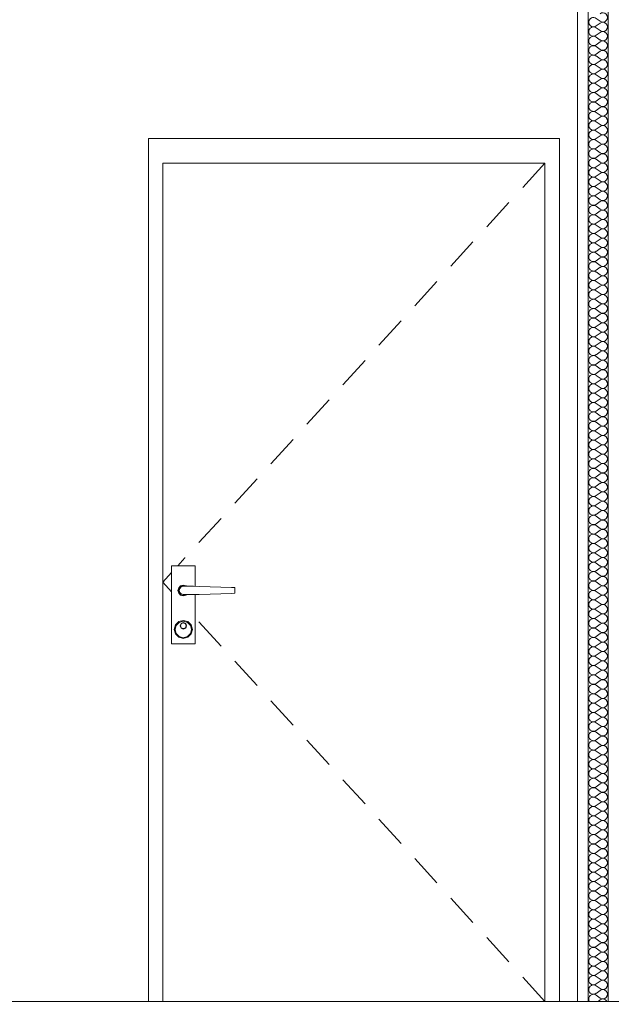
# Model space of a CAD drawing. Header units: millimetres. Extents: x -4481 to 79246, y -53000 to 18468.
# Tile 51 of 79: x 40640 to 42087, y 3553 to 5949. Entities that reach past the tile are written whole.
import ezdxf

# ---------------------------------------------------------------- set-up
doc = ezdxf.new("R2010")
doc.units = ezdxf.units.MM
doc.header["$MEASUREMENT"] = 0
for name, color, linetype in [('Nouveau_2D - Cotations pour 100ème', 7, 'Continuous'), ('Nouveau__Murs int non porteurs - Cloisons', 7, 'Continuous'), ('Nouveau__Sols - Dalles', 7, 'Continuous'), ('Nouveau_Portes Archicad', 7, 'Continuous')]:
    doc.layers.add(name, color=color, linetype=linetype)
doc.styles.add('STYLE_GENERE_2', font='arial.ttf')
doc.dimstyles.new('STYLE_GENERE__10', dxfattribs={"dimtxt": 175, "dimasz": 95, "dimexe": 0.18, "dimexo": 30247.210424, "dimgap": 0, "dimtad": 1, "dimlfac": 0.001, "dimzin": 0, "dimdsep": 46, "dimtxsty": 'STYLE_GENERE_2', "dimblk": 'ARROWHEAD_6', "dimblk1": 'ARROWHEAD_6', "dimblk2": 'ARROWHEAD_6', "dimcen": 0.09, "dimclrd": 1, "dimclre": 1, "dimclrt": 1, "dimazin": 0, "dimtfac": 1, "dimtdec": 4, "dimtmove": 0, "dimatfit": 3, "dimfxl": 0, "dimtolj": 1, "dimtzin": 0, "dimarcsym": 0})
doc.dimstyles.new('STYLE_GENERE__3', dxfattribs={"dimtxt": 150, "dimasz": 95, "dimexe": 0.18, "dimexo": 21916.318027, "dimgap": 0, "dimtad": 1, "dimlfac": 0.001, "dimzin": 0, "dimdsep": 46, "dimtxsty": 'STYLE_GENERE_2', "dimblk": 'ARROWHEAD_6', "dimblk1": 'ARROWHEAD_6', "dimblk2": 'ARROWHEAD_6', "dimcen": 0.09, "dimclrd": 7, "dimclre": 7, "dimclrt": 7, "dimazin": 0, "dimtfac": 1, "dimtdec": 4, "dimtmove": 0, "dimatfit": 3, "dimfxl": 0, "dimtolj": 1, "dimtzin": 0, "dimarcsym": 0})
doc.dimstyles.new('STYLE_GENERE__4', dxfattribs={"dimtxt": 150, "dimasz": 95, "dimexe": 0.18, "dimexo": 21916.318027, "dimgap": 0, "dimtad": 1, "dimlfac": 0.001, "dimzin": 0, "dimdsep": 46, "dimtxsty": 'STYLE_GENERE_2', "dimblk": 'ARROWHEAD_6', "dimblk1": 'ARROWHEAD_6', "dimblk2": 'ARROWHEAD_6', "dimcen": 0.09, "dimclrd": 7, "dimclre": 7, "dimclrt": 7, "dimazin": 0, "dimtfac": 1, "dimtdec": 4, "dimtmove": 2, "dimatfit": 3, "dimfxl": 0, "dimtolj": 1, "dimtzin": 0, "dimarcsym": 0})
doc.dimstyles.new('STYLE_GENERE__7', dxfattribs={"dimtxt": 150, "dimasz": 95, "dimexe": 0.18, "dimexo": 28568.917041, "dimgap": 0, "dimtad": 1, "dimlfac": 0.001, "dimzin": 0, "dimdsep": 46, "dimtxsty": 'STYLE_GENERE_2', "dimblk": 'ARROWHEAD_6', "dimblk1": 'ARROWHEAD_6', "dimblk2": 'ARROWHEAD_6', "dimcen": 0.09, "dimclrd": 7, "dimclre": 7, "dimclrt": 7, "dimazin": 0, "dimtfac": 1, "dimtdec": 4, "dimtmove": 0, "dimatfit": 3, "dimfxl": 0, "dimtolj": 1, "dimtzin": 0, "dimarcsym": 0})
doc.dimstyles.new('STYLE_GENERE__8', dxfattribs={"dimtxt": 150, "dimasz": 95, "dimexe": 0.18, "dimexo": 28568.917041, "dimgap": 0, "dimtad": 1, "dimlfac": 0.001, "dimzin": 0, "dimdsep": 46, "dimtxsty": 'STYLE_GENERE_2', "dimblk": 'ARROWHEAD_6', "dimblk1": 'ARROWHEAD_6', "dimblk2": 'ARROWHEAD_6', "dimcen": 0.09, "dimclrd": 7, "dimclre": 7, "dimclrt": 7, "dimazin": 0, "dimtfac": 1, "dimtdec": 4, "dimtmove": 2, "dimatfit": 3, "dimfxl": 0, "dimtolj": 1, "dimtzin": 0, "dimarcsym": 0})

# ---------------------------------------------------------------- blocks, each defined once
blk = doc.blocks.new('Élément de coupe_50')
at = {"layer": 'Nouveau__Sols - Dalles', "color": 7, "linetype": 'Continuous', "lineweight": 5}
for p, q in [((41997.4, 3560), (40063.4, 3560)), ((42023.4, 3560), (41997.4, 3560)), ((42097.4, 3560), (42071.4, 3560))]:
    blk.add_line(p, q, dxfattribs=at)
blk = doc.blocks.new('Élément de coupe_76')
at = {"layer": 'Nouveau_Portes Archicad', "color": 7, "linetype": 'Continuous', "lineweight": 13}
for p, q in [((40953, 5660), (40953, 5600)), ((41953, 5660), (40953, 5660)), ((41953, 5600), (41953, 5660)), ((40953, 5600), (40953, 3560)), ((40988, 3560), (40988, 5600)), ((40988, 5600), (41918, 5600)), ((41918, 5600), (41864.1, 5540.9)), ((41918, 5600), (41918, 3560)), ((41953, 3560), (41953, 5600)), ((41830.4, 5503.9), (41776.5, 5444.8)), ((41742.8, 5407.9), (41688.9, 5348.8)), ((41655.2, 5311.8), (41601.3, 5252.7)), ((41567.7, 5215.7), (41513.8, 5156.6)), ((41480.1, 5119.7), (41426.2, 5060.6)), ((41392.5, 5023.6), (41338.6, 4964.5)), ((41304.9, 4927.6), (41251, 4868.4)), ((41217.3, 4831.5), (41163.4, 4772.4)), ((41129.7, 4735.4), (41075.8, 4676.3)), ((41041.9, 4639.1), (41024.5, 4620)), ((41042.1, 4639.4), (41041.9, 4639.1)), ((41009.5, 4603.6), (40988, 4580)), ((41009.5, 4620), (41066.5, 4620)), ((41009.5, 4430), (41009.5, 4620)), ((41066.5, 4620), (41066.5, 4569.9)), ((41009.5, 4556.4), (40988, 4580)), ((41025, 4560), (41026.7, 4566.5)), ((41026.7, 4553.5), (41025, 4560)), ((41026, 4560), (41027.6, 4566)), ((41027.6, 4554), (41026, 4560)), ((41026.7, 4566.5), (41031.5, 4571.3)), ((41031.5, 4548.7), (41026.7, 4553.5)), ((41027.6, 4566), (41032, 4570.4)), ((41032, 4549.6), (41027.6, 4554)), ((41028, 4560), (41029.3, 4565)), ((41029.3, 4555), (41028, 4560)), ((41029.3, 4565), (41033, 4568.7)), ((41033, 4551.3), (41029.3, 4555)), ((41031.5, 4571.3), (41038, 4573)), ((41032, 4570.4), (41038, 4572)), ((41033, 4568.7), (41038, 4570)), ((41038, 4573), (41044.5, 4571.3)), ((41038, 4572), (41044, 4570.4)), ((41038, 4570), (41063, 4570)), ((41044, 4570.4), (41044.4, 4570)), ((41044.5, 4571.3), (41045.8, 4570)), ((41063, 4570), (41076.4, 4569.6)), ((41076.4, 4569.6), (41103.1, 4568.8)), ((41103.1, 4568.8), (41129.5, 4568)), ((41129.5, 4568), (41155.4, 4567.3)), ((41155.4, 4552.7), (41129.5, 4552)), ((41155.4, 4567.3), (41163.5, 4567)), ((41163.5, 4553), (41155.4, 4552.7)), ((41163.5, 4567), (41163.5, 4553)), ((41038, 4547), (41031.5, 4548.7)), ((41038, 4548), (41032, 4549.6)), ((41038, 4550), (41033, 4551.3)), ((41063, 4550), (41038, 4550)), ((41044, 4549.6), (41038, 4548)), ((41044.5, 4548.7), (41038, 4547)), ((41044.4, 4550), (41044, 4549.6)), ((41045.8, 4550), (41044.5, 4548.7)), ((41076.4, 4550.4), (41063, 4550)), ((41066.5, 4550.1), (41066.5, 4430)), ((41103.1, 4551.2), (41076.4, 4550.4)), ((41129.5, 4552), (41103.1, 4551.2)), ((41019, 4476), (41027, 4484.1)), ((41020.7, 4475), (41028, 4482.3)), ((41027, 4484.1), (41038, 4487)), ((41028, 4482.3), (41038, 4485)), ((41032.4, 4479.7), (41038, 4482)), ((41033.1, 4478.9), (41038, 4481)), ((41038, 4487), (41049, 4484.1)), ((41038, 4485), (41048, 4482.3)), ((41038, 4482), (41043.7, 4479.7)), ((41038, 4481), (41043, 4478.9)), ((41048, 4482.3), (41055.3, 4475)), ((41049, 4484.1), (41057.1, 4476)), ((41129.7, 4424.6), (41075.8, 4483.7)), ((41016, 4465), (41019, 4476)), ((41019, 4454), (41016, 4465)), ((41018, 4465), (41020.7, 4475)), ((41020.7, 4455), (41018, 4465)), ((41030, 4474), (41032.4, 4479.7)), ((41032.4, 4468.3), (41030, 4474)), ((41031, 4474), (41033.1, 4478.9)), ((41033.1, 4469.1), (41031, 4474)), ((41038, 4466), (41032.4, 4468.3)), ((41038, 4467), (41033.1, 4469.1)), ((41043, 4469.1), (41038, 4467)), ((41043.7, 4468.3), (41038, 4466)), ((41043, 4478.9), (41045, 4474)), ((41045, 4474), (41043, 4469.1)), ((41043.7, 4479.7), (41046, 4474)), ((41046, 4474), (41043.7, 4468.3)), ((41055.3, 4475), (41058, 4465)), ((41058, 4465), (41055.3, 4455)), ((41057.1, 4476), (41060, 4465)), ((41060, 4465), (41057.1, 4454)), ((41027, 4445.9), (41019, 4454)), ((41028, 4447.7), (41020.7, 4455)), ((41038, 4443), (41027, 4445.9)), ((41038, 4445), (41028, 4447.7)), ((41048, 4447.7), (41038, 4445)), ((41049, 4445.9), (41038, 4443)), ((41055.3, 4455), (41048, 4447.7)), ((41057.1, 4454), (41049, 4445.9)), ((41066.5, 4430), (41009.5, 4430)), ((41217.3, 4328.5), (41163.4, 4387.6)), ((41304.9, 4232.4), (41251, 4291.6)), ((41392.5, 4136.4), (41338.6, 4195.5)), ((41480.1, 4040.3), (41426.2, 4099.4)), ((41567.7, 3944.3), (41513.8, 4003.4)), ((41655.2, 3848.2), (41601.3, 3907.3)), ((41742.8, 3752.1), (41688.9, 3811.2)), ((41830.4, 3656.1), (41776.5, 3715.2)), ((41918, 3560), (41864.1, 3619.1))]:
    blk.add_line(p, q, dxfattribs=at)
blk = doc.blocks.new('*X372')
at = {"layer": 'Nouveau__Murs int non porteurs - Cloisons', "color": 250, "linetype": 'Continuous', "lineweight": 5}
for p, q in [((42051.9, 5945.1), (42042.8, 5952)), ((42051.9, 5940.6), (42042.8, 5933.7)), ((42051.9, 5922.3), (42042.8, 5929.1)), ((42051.9, 5917.7), (42042.8, 5910.9)), ((42051.9, 5899.4), (42042.8, 5906.3)), ((42051.9, 5894.9), (42042.8, 5888)), ((42051.9, 5876.6), (42042.8, 5883.4)), ((42051.9, 5872), (42042.8, 5865.1)), ((42051.9, 5853.7), (42042.8, 5860.6)), ((42051.9, 5849.1), (42042.8, 5842.3)), ((42051.9, 5830.9), (42042.8, 5837.7)), ((42051.9, 5826.3), (42042.8, 5819.4)), ((42051.9, 5808), (42042.8, 5814.9)), ((42051.9, 5803.4), (42042.8, 5796.6)), ((42051.9, 5785.1), (42042.8, 5792)), ((42051.9, 5780.6), (42042.8, 5773.7)), ((42051.9, 5762.3), (42042.8, 5769.1)), ((42051.9, 5757.7), (42042.8, 5750.9)), ((42051.9, 5739.4), (42042.8, 5746.3)), ((42051.9, 5734.9), (42042.8, 5728)), ((42051.9, 5716.6), (42042.8, 5723.4)), ((42051.9, 5712), (42042.8, 5705.1)), ((42051.9, 5693.7), (42042.8, 5700.6)), ((42051.9, 5689.1), (42042.8, 5682.3)), ((42051.9, 5670.9), (42042.8, 5677.7)), ((42051.9, 5666.3), (42042.8, 5659.4)), ((42051.9, 5648), (42042.8, 5654.9)), ((42051.9, 5643.4), (42042.8, 5636.6)), ((42051.9, 5625.1), (42042.8, 5632)), ((42051.9, 5620.6), (42042.8, 5613.7)), ((42051.9, 5602.3), (42042.8, 5609.1)), ((42051.9, 5597.7), (42042.8, 5590.9)), ((42051.9, 5579.4), (42042.8, 5586.3)), ((42051.9, 5574.9), (42042.8, 5568)), ((42051.9, 5556.6), (42042.8, 5563.4)), ((42051.9, 5552), (42042.8, 5545.1)), ((42051.9, 5533.7), (42042.8, 5540.6)), ((42051.9, 5529.1), (42042.8, 5522.3)), ((42051.9, 5510.9), (42042.8, 5517.7)), ((42051.9, 5506.3), (42042.8, 5499.4)), ((42051.9, 5488), (42042.8, 5494.9)), ((42051.9, 5483.4), (42042.8, 5476.6)), ((42051.9, 5465.1), (42042.8, 5472)), ((42051.9, 5460.6), (42042.8, 5453.7)), ((42051.9, 5442.3), (42042.8, 5449.1)), ((42051.9, 5437.7), (42042.8, 5430.9)), ((42051.9, 5419.4), (42042.8, 5426.3)), ((42051.9, 5414.9), (42042.8, 5408)), ((42051.9, 5396.6), (42042.8, 5403.4)), ((42051.9, 5392), (42042.8, 5385.1)), ((42051.9, 5373.7), (42042.8, 5380.6)), ((42051.9, 5369.1), (42042.8, 5362.3)), ((42051.9, 5350.9), (42042.8, 5357.7)), ((42051.9, 5346.3), (42042.8, 5339.4)), ((42051.9, 5328), (42042.8, 5334.9)), ((42051.9, 5323.4), (42042.8, 5316.6)), ((42051.9, 5305.1), (42042.8, 5312)), ((42051.9, 5300.6), (42042.8, 5293.7)), ((42051.9, 5282.3), (42042.8, 5289.1)), ((42051.9, 5277.7), (42042.8, 5270.9)), ((42051.9, 5259.4), (42042.8, 5266.3)), ((42051.9, 5254.9), (42042.8, 5248)), ((42051.9, 5236.6), (42042.8, 5243.4)), ((42051.9, 5232), (42042.8, 5225.1)), ((42051.9, 5213.7), (42042.8, 5220.6)), ((42051.9, 5209.1), (42042.8, 5202.3)), ((42051.9, 5190.9), (42042.8, 5197.7)), ((42051.9, 5186.3), (42042.8, 5179.4)), ((42051.9, 5168), (42042.8, 5174.9)), ((42051.9, 5163.4), (42042.8, 5156.6)), ((42051.9, 5145.1), (42042.8, 5152)), ((42051.9, 5140.6), (42042.8, 5133.7)), ((42051.9, 5122.3), (42042.8, 5129.1)), ((42051.9, 5117.7), (42042.8, 5110.9)), ((42051.9, 5099.4), (42042.8, 5106.3)), ((42051.9, 5094.9), (42042.8, 5088)), ((42051.9, 5076.6), (42042.8, 5083.4)), ((42051.9, 5072), (42042.8, 5065.1)), ((42051.9, 5053.7), (42042.8, 5060.6)), ((42051.9, 5049.1), (42042.8, 5042.3)), ((42051.9, 5030.9), (42042.8, 5037.7)), ((42051.9, 5026.3), (42042.8, 5019.4)), ((42051.9, 5008), (42042.8, 5014.9)), ((42051.9, 5003.4), (42042.8, 4996.6)), ((42051.9, 4985.1), (42042.8, 4992)), ((42051.9, 4980.6), (42042.8, 4973.7)), ((42051.9, 4962.3), (42042.8, 4969.1)), ((42051.9, 4957.7), (42042.8, 4950.9)), ((42051.9, 4939.4), (42042.8, 4946.3)), ((42051.9, 4934.9), (42042.8, 4928)), ((42051.9, 4916.6), (42042.8, 4923.4)), ((42051.9, 4912), (42042.8, 4905.1)), ((42051.9, 4893.7), (42042.8, 4900.6)), ((42051.9, 4889.1), (42042.8, 4882.3)), ((42051.9, 4870.9), (42042.8, 4877.7)), ((42051.9, 4866.3), (42042.8, 4859.4)), ((42051.9, 4848), (42042.8, 4854.9)), ((42051.9, 4843.4), (42042.8, 4836.6)), ((42051.9, 4825.1), (42042.8, 4832)), ((42051.9, 4820.6), (42042.8, 4813.7)), ((42051.9, 4802.3), (42042.8, 4809.1)), ((42051.9, 4797.7), (42042.8, 4790.9)), ((42051.9, 4779.4), (42042.8, 4786.3)), ((42051.9, 4774.9), (42042.8, 4768)), ((42051.9, 4756.6), (42042.8, 4763.4)), ((42051.9, 4752), (42042.8, 4745.1)), ((42051.9, 4733.7), (42042.8, 4740.6)), ((42051.9, 4729.1), (42042.8, 4722.3)), ((42051.9, 4710.9), (42042.8, 4717.7)), ((42051.9, 4706.3), (42042.8, 4699.4)), ((42051.9, 4688), (42042.8, 4694.9)), ((42051.9, 4683.4), (42042.8, 4676.6)), ((42051.9, 4665.1), (42042.8, 4672)), ((42051.9, 4660.6), (42042.8, 4653.7)), ((42051.9, 4642.3), (42042.8, 4649.1)), ((42051.9, 4637.7), (42042.8, 4630.9)), ((42051.9, 4619.4), (42042.8, 4626.3)), ((42051.9, 4614.9), (42042.8, 4608)), ((42051.9, 4596.6), (42042.8, 4603.4)), ((42051.9, 4592), (42042.8, 4585.1)), ((42051.9, 4573.7), (42042.8, 4580.6)), ((42051.9, 4569.1), (42042.8, 4562.3)), ((42051.9, 4550.9), (42042.8, 4557.7)), ((42051.9, 4546.3), (42042.8, 4539.4)), ((42051.9, 4528), (42042.8, 4534.9)), ((42051.9, 4523.4), (42042.8, 4516.6)), ((42051.9, 4505.1), (42042.8, 4512)), ((42051.9, 4500.6), (42042.8, 4493.7)), ((42051.9, 4482.3), (42042.8, 4489.1)), ((42051.9, 4477.7), (42042.8, 4470.9)), ((42051.9, 4459.4), (42042.8, 4466.3)), ((42051.9, 4454.9), (42042.8, 4448)), ((42051.9, 4436.6), (42042.8, 4443.4)), ((42051.9, 4432), (42042.8, 4425.1)), ((42051.9, 4413.7), (42042.8, 4420.6)), ((42051.9, 4409.1), (42042.8, 4402.3)), ((42051.9, 4390.9), (42042.8, 4397.7)), ((42051.9, 4386.3), (42042.8, 4379.4)), ((42051.9, 4368), (42042.8, 4374.9)), ((42051.9, 4363.4), (42042.8, 4356.6)), ((42051.9, 4345.1), (42042.8, 4352)), ((42051.9, 4340.6), (42042.8, 4333.7)), ((42051.9, 4322.3), (42042.8, 4329.1)), ((42051.9, 4317.7), (42042.8, 4310.9)), ((42051.9, 4299.4), (42042.8, 4306.3)), ((42051.9, 4294.9), (42042.8, 4288)), ((42051.9, 4276.6), (42042.8, 4283.4)), ((42051.9, 4272), (42042.8, 4265.1)), ((42051.9, 4253.7), (42042.8, 4260.6)), ((42051.9, 4249.1), (42042.8, 4242.3)), ((42051.9, 4230.9), (42042.8, 4237.7)), ((42051.9, 4226.3), (42042.8, 4219.4)), ((42051.9, 4208), (42042.8, 4214.9)), ((42051.9, 4203.4), (42042.8, 4196.6)), ((42051.9, 4185.1), (42042.8, 4192)), ((42051.9, 4180.6), (42042.8, 4173.7)), ((42051.9, 4162.3), (42042.8, 4169.1)), ((42051.9, 4157.7), (42042.8, 4150.9)), ((42051.9, 4139.4), (42042.8, 4146.3)), ((42051.9, 4134.9), (42042.8, 4128)), ((42051.9, 4116.6), (42042.8, 4123.4)), ((42051.9, 4112), (42042.8, 4105.1)), ((42051.9, 4093.7), (42042.8, 4100.6)), ((42051.9, 4089.1), (42042.8, 4082.3)), ((42051.9, 4070.9), (42042.8, 4077.7)), ((42051.9, 4066.3), (42042.8, 4059.4)), ((42051.9, 4048), (42042.8, 4054.9)), ((42051.9, 4043.4), (42042.8, 4036.6)), ((42051.9, 4025.1), (42042.8, 4032)), ((42051.9, 4020.6), (42042.8, 4013.7)), ((42051.9, 4002.3), (42042.8, 4009.1)), ((42051.9, 3997.7), (42042.8, 3990.9)), ((42051.9, 3979.4), (42042.8, 3986.3)), ((42051.9, 3974.9), (42042.8, 3968)), ((42051.9, 3956.6), (42042.8, 3963.4)), ((42051.9, 3952), (42042.8, 3945.1)), ((42051.9, 3933.7), (42042.8, 3940.6)), ((42051.9, 3929.1), (42042.8, 3922.3)), ((42051.9, 3910.9), (42042.8, 3917.7)), ((42051.9, 3906.3), (42042.8, 3899.4)), ((42051.9, 3888), (42042.8, 3894.9)), ((42051.9, 3883.4), (42042.8, 3876.6)), ((42051.9, 3865.1), (42042.8, 3872)), ((42051.9, 3860.6), (42042.8, 3853.7)), ((42051.9, 3842.3), (42042.8, 3849.1)), ((42051.9, 3837.7), (42042.8, 3830.9)), ((42051.9, 3819.4), (42042.8, 3826.3)), ((42051.9, 3814.9), (42042.8, 3808)), ((42051.9, 3796.6), (42042.8, 3803.4)), ((42051.9, 3792), (42042.8, 3785.1)), ((42051.9, 3773.7), (42042.8, 3780.6)), ((42051.9, 3769.1), (42042.8, 3762.3)), ((42051.9, 3750.9), (42042.8, 3757.7)), ((42051.9, 3746.3), (42042.8, 3739.4)), ((42051.9, 3728), (42042.8, 3734.9)), ((42051.9, 3723.4), (42042.8, 3716.6)), ((42051.9, 3705.1), (42042.8, 3712)), ((42051.9, 3700.6), (42042.8, 3693.7)), ((42051.9, 3682.3), (42042.8, 3689.1)), ((42051.9, 3677.7), (42042.8, 3670.9)), ((42051.9, 3659.4), (42042.8, 3666.3)), ((42051.9, 3654.9), (42042.8, 3648)), ((42051.9, 3636.6), (42042.8, 3643.4)), ((42051.9, 3632), (42042.8, 3625.1)), ((42051.9, 3613.7), (42042.8, 3620.6)), ((42051.9, 3609.1), (42042.8, 3602.3)), ((42051.9, 3590.9), (42042.8, 3597.7)), ((42051.9, 3586.3), (42042.8, 3579.4)), ((42051.9, 3568), (42042.8, 3574.9)), ((42051.9, 3563.4), (42047.4, 3560))]:
    blk.add_line(p, q, dxfattribs=at)
for centre, start, end in [((42035.9, 5942.9), 53.1301, 180), ((42035.9, 5942.9), 180, 306.8699), ((42058.8, 5954.3), 233.1301, 126.8699), ((42058.8, 5931.4), 233.1301, 126.8699), ((42035.9, 5920), 53.1301, 180), ((42035.9, 5920), 180, 306.8699), ((42058.8, 5908.6), 233.1301, 126.8699), ((42035.9, 5897.1), 53.1301, 180), ((42035.9, 5897.1), 180, 306.8699), ((42058.8, 5885.7), 233.1301, 126.8699), ((42035.9, 5874.3), 53.1301, 180), ((42035.9, 5874.3), 180, 306.8699), ((42058.8, 5862.9), 233.1301, 126.8699), ((42035.9, 5851.4), 53.1301, 180), ((42035.9, 5851.4), 180, 306.8699), ((42058.8, 5840), 233.1301, 126.8699), ((42035.9, 5828.6), 53.1301, 180), ((42035.9, 5828.6), 180, 306.8699), ((42058.8, 5817.1), 233.1301, 126.8699), ((42035.9, 5805.7), 53.1301, 180), ((42035.9, 5805.7), 180, 306.8699), ((42058.8, 5794.3), 233.1301, 126.8699), ((42035.9, 5782.9), 53.1301, 180), ((42035.9, 5782.9), 180, 306.8699), ((42058.8, 5771.4), 233.1301, 126.8699), ((42035.9, 5760), 53.1301, 180), ((42035.9, 5760), 180, 306.8699), ((42058.8, 5748.6), 233.1301, 126.8699), ((42035.9, 5737.1), 53.1301, 180), ((42035.9, 5737.1), 180, 306.8699), ((42058.8, 5725.7), 233.1301, 126.8699), ((42035.9, 5714.3), 53.1301, 180), ((42035.9, 5714.3), 180, 306.8699), ((42035.9, 5691.4), 53.1301, 180), ((42058.8, 5702.9), 233.1301, 126.8699), ((42035.9, 5691.4), 180, 306.8699), ((42035.9, 5668.6), 53.1301, 180), ((42058.8, 5680), 233.1301, 126.8699), ((42035.9, 5668.6), 180, 306.8699), ((42035.9, 5645.7), 53.1301, 180), ((42058.8, 5657.1), 233.1301, 126.8699), ((42035.9, 5645.7), 180, 306.8699), ((42035.9, 5622.9), 53.1301, 180), ((42058.8, 5634.3), 233.1301, 126.8699), ((42035.9, 5622.9), 180, 306.8699), ((42035.9, 5600), 53.1301, 180), ((42058.8, 5611.4), 233.1301, 126.8699), ((42035.9, 5600), 180, 306.8699), ((42035.9, 5577.1), 53.1301, 180), ((42058.8, 5588.6), 233.1301, 126.8699), ((42035.9, 5577.1), 180, 306.8699), ((42035.9, 5554.3), 53.1301, 180), ((42058.8, 5565.7), 233.1301, 126.8699), ((42035.9, 5554.3), 180, 306.8699), ((42035.9, 5531.4), 53.1301, 180), ((42058.8, 5542.9), 233.1301, 126.8699), ((42035.9, 5531.4), 180, 306.8699), ((42035.9, 5508.6), 53.1301, 180), ((42058.8, 5520), 233.1301, 126.8699), ((42035.9, 5508.6), 180, 306.8699), ((42035.9, 5485.7), 53.1301, 180), ((42058.8, 5497.1), 233.1301, 126.8699), ((42035.9, 5485.7), 180, 306.8699), ((42035.9, 5462.9), 53.1301, 180), ((42058.8, 5474.3), 233.1301, 126.8699), ((42035.9, 5462.9), 180, 306.8699), ((42035.9, 5440), 53.1301, 180), ((42035.9, 5440), 180, 306.8699), ((42058.8, 5451.4), 233.1301, 126.8699), ((42058.8, 5428.6), 233.1301, 126.8699), ((42035.9, 5417.1), 53.1301, 180), ((42035.9, 5417.1), 180, 306.8699), ((42058.8, 5405.7), 233.1301, 126.8699), ((42035.9, 5394.3), 53.1301, 180), ((42035.9, 5394.3), 180, 306.8699), ((42058.8, 5382.9), 233.1301, 126.8699), ((42035.9, 5371.4), 53.1301, 180), ((42035.9, 5371.4), 180, 306.8699), ((42058.8, 5360), 233.1301, 126.8699), ((42035.9, 5348.6), 53.1301, 180), ((42035.9, 5348.6), 180, 306.8699), ((42058.8, 5337.1), 233.1301, 126.8699), ((42035.9, 5325.7), 53.1301, 180), ((42035.9, 5325.7), 180, 306.8699), ((42058.8, 5314.3), 233.1301, 126.8699), ((42035.9, 5302.9), 53.1301, 180), ((42035.9, 5302.9), 180, 306.8699), ((42058.8, 5291.4), 233.1301, 126.8699), ((42035.9, 5280), 53.1301, 180), ((42035.9, 5280), 180, 306.8699), ((42058.8, 5268.6), 233.1301, 126.8699), ((42035.9, 5257.1), 53.1301, 180), ((42035.9, 5257.1), 180, 306.8699), ((42058.8, 5245.7), 233.1301, 126.8699), ((42035.9, 5234.3), 53.1301, 180), ((42035.9, 5234.3), 180, 306.8699), ((42058.8, 5222.9), 233.1301, 126.8699), ((42035.9, 5211.4), 53.1301, 180), ((42035.9, 5211.4), 180, 306.8699), ((42035.9, 5188.6), 53.1301, 180), ((42058.8, 5200), 233.1301, 126.8699), ((42035.9, 5188.6), 180, 306.8699), ((42035.9, 5165.7), 53.1301, 180), ((42058.8, 5177.1), 233.1301, 126.8699), ((42035.9, 5165.7), 180, 306.8699), ((42035.9, 5142.9), 53.1301, 180), ((42058.8, 5154.3), 233.1301, 126.8699), ((42035.9, 5142.9), 180, 306.8699), ((42035.9, 5120), 53.1301, 180), ((42058.8, 5131.4), 233.1301, 126.8699), ((42035.9, 5120), 180, 306.8699), ((42035.9, 5097.1), 53.1301, 180), ((42058.8, 5108.6), 233.1301, 126.8699), ((42035.9, 5097.1), 180, 306.8699), ((42035.9, 5074.3), 53.1301, 180), ((42058.8, 5085.7), 233.1301, 126.8699), ((42035.9, 5074.3), 180, 306.8699), ((42035.9, 5051.4), 53.1301, 180), ((42058.8, 5062.9), 233.1301, 126.8699), ((42035.9, 5051.4), 180, 306.8699), ((42035.9, 5028.6), 53.1301, 180), ((42058.8, 5040), 233.1301, 126.8699), ((42035.9, 5028.6), 180, 306.8699), ((42035.9, 5005.7), 53.1301, 180), ((42058.8, 5017.1), 233.1301, 126.8699), ((42035.9, 5005.7), 180, 306.8699), ((42035.9, 4982.9), 53.1301, 180), ((42058.8, 4994.3), 233.1301, 126.8699), ((42035.9, 4982.9), 180, 306.8699), ((42035.9, 4960), 53.1301, 180), ((42035.9, 4960), 180, 306.8699), ((42058.8, 4971.4), 233.1301, 126.8699), ((42058.8, 4948.6), 233.1301, 126.8699), ((42035.9, 4937.1), 53.1301, 180), ((42035.9, 4937.1), 180, 306.8699), ((42058.8, 4925.7), 233.1301, 126.8699), ((42035.9, 4914.3), 53.1301, 180), ((42035.9, 4914.3), 180, 306.8699), ((42058.8, 4902.9), 233.1301, 126.8699), ((42035.9, 4891.4), 53.1301, 180), ((42035.9, 4891.4), 180, 306.8699), ((42058.8, 4880), 233.1301, 126.8699), ((42035.9, 4868.6), 53.1301, 180), ((42035.9, 4868.6), 180, 306.8699), ((42058.8, 4857.1), 233.1301, 126.8699), ((42035.9, 4845.7), 53.1301, 180), ((42035.9, 4845.7), 180, 306.8699), ((42058.8, 4834.3), 233.1301, 126.8699), ((42035.9, 4822.9), 53.1301, 180), ((42035.9, 4822.9), 180, 306.8699), ((42058.8, 4811.4), 233.1301, 126.8699), ((42035.9, 4800), 53.1301, 180), ((42035.9, 4800), 180, 306.8699), ((42058.8, 4788.6), 233.1301, 126.8699), ((42035.9, 4777.1), 53.1301, 180), ((42035.9, 4777.1), 180, 306.8699), ((42058.8, 4765.7), 233.1301, 126.8699), ((42035.9, 4754.3), 53.1301, 180), ((42035.9, 4754.3), 180, 306.8699), ((42058.8, 4742.9), 233.1301, 126.8699), ((42035.9, 4731.4), 53.1301, 180), ((42035.9, 4731.4), 180, 306.8699), ((42058.8, 4720), 233.1301, 126.8699), ((42035.9, 4708.6), 53.1301, 180), ((42035.9, 4708.6), 180, 306.8699), ((42035.9, 4685.7), 53.1301, 180), ((42058.8, 4697.1), 233.1301, 126.8699), ((42035.9, 4685.7), 180, 306.8699), ((42035.9, 4662.9), 53.1301, 180), ((42058.8, 4674.3), 233.1301, 126.8699), ((42035.9, 4662.9), 180, 306.8699), ((42035.9, 4640), 53.1301, 180), ((42058.8, 4651.4), 233.1301, 126.8699), ((42035.9, 4640), 180, 306.8699), ((42035.9, 4617.1), 53.1301, 180), ((42058.8, 4628.6), 233.1301, 126.8699), ((42035.9, 4617.1), 180, 306.8699), ((42035.9, 4594.3), 53.1301, 180), ((42058.8, 4605.7), 233.1301, 126.8699), ((42035.9, 4594.3), 180, 306.8699), ((42035.9, 4571.4), 53.1301, 180), ((42058.8, 4582.9), 233.1301, 126.8699), ((42035.9, 4571.4), 180, 306.8699), ((42035.9, 4548.6), 53.1301, 180), ((42058.8, 4560), 233.1301, 126.8699), ((42035.9, 4548.6), 180, 306.8699), ((42035.9, 4525.7), 53.1301, 180), ((42058.8, 4537.1), 233.1301, 126.8699), ((42035.9, 4525.7), 180, 306.8699), ((42035.9, 4502.9), 53.1301, 180), ((42058.8, 4514.3), 233.1301, 126.8699), ((42035.9, 4502.9), 180, 306.8699), ((42035.9, 4480), 53.1301, 180), ((42058.8, 4491.4), 233.1301, 126.8699), ((42035.9, 4480), 180, 306.8699), ((42035.9, 4457.1), 53.1301, 180), ((42035.9, 4457.1), 180, 306.8699), ((42058.8, 4468.6), 233.1301, 126.8699), ((42058.8, 4445.7), 233.1301, 126.8699), ((42035.9, 4434.3), 53.1301, 180), ((42035.9, 4434.3), 180, 306.8699), ((42058.8, 4422.9), 233.1301, 126.8699), ((42035.9, 4411.4), 53.1301, 180), ((42035.9, 4411.4), 180, 306.8699), ((42058.8, 4400), 233.1301, 126.8699), ((42035.9, 4388.6), 53.1301, 180), ((42035.9, 4388.6), 180, 306.8699), ((42058.8, 4377.1), 233.1301, 126.8699), ((42035.9, 4365.7), 53.1301, 180), ((42035.9, 4365.7), 180, 306.8699), ((42058.8, 4354.3), 233.1301, 126.8699), ((42035.9, 4342.9), 53.1301, 180), ((42035.9, 4342.9), 180, 306.8699), ((42058.8, 4331.4), 233.1301, 126.8699), ((42035.9, 4320), 53.1301, 180), ((42035.9, 4320), 180, 306.8699), ((42058.8, 4308.6), 233.1301, 126.8699), ((42035.9, 4297.1), 53.1301, 180), ((42035.9, 4297.1), 180, 306.8699), ((42058.8, 4285.7), 233.1301, 126.8699), ((42035.9, 4274.3), 53.1301, 180), ((42035.9, 4274.3), 180, 306.8699), ((42058.8, 4262.9), 233.1301, 126.8699), ((42035.9, 4251.4), 53.1301, 180), ((42035.9, 4251.4), 180, 306.8699), ((42058.8, 4240), 233.1301, 126.8699), ((42035.9, 4228.6), 53.1301, 180), ((42035.9, 4228.6), 180, 306.8699), ((42058.8, 4217.1), 233.1301, 126.8699), ((42035.9, 4205.7), 53.1301, 180), ((42035.9, 4205.7), 180, 306.8699), ((42035.9, 4182.9), 53.1301, 180), ((42058.8, 4194.3), 233.1301, 126.8699), ((42035.9, 4182.9), 180, 306.8699), ((42035.9, 4160), 53.1301, 180), ((42058.8, 4171.4), 233.1301, 126.8699), ((42035.9, 4160), 180, 306.8699), ((42035.9, 4137.1), 53.1301, 180), ((42058.8, 4148.6), 233.1301, 126.8699), ((42035.9, 4137.1), 180, 306.8699), ((42035.9, 4114.3), 53.1301, 180), ((42058.8, 4125.7), 233.1301, 126.8699), ((42035.9, 4114.3), 180, 306.8699), ((42035.9, 4091.4), 53.1301, 180), ((42058.8, 4102.9), 233.1301, 126.8699), ((42035.9, 4091.4), 180, 306.8699), ((42035.9, 4068.6), 53.1301, 180), ((42058.8, 4080), 233.1301, 126.8699), ((42035.9, 4068.6), 180, 306.8699), ((42035.9, 4045.7), 53.1301, 180), ((42058.8, 4057.1), 233.1301, 126.8699), ((42035.9, 4045.7), 180, 306.8699), ((42035.9, 4022.9), 53.1301, 180), ((42058.8, 4034.3), 233.1301, 126.8699), ((42035.9, 4022.9), 180, 306.8699), ((42035.9, 4000), 53.1301, 180), ((42058.8, 4011.4), 233.1301, 126.8699), ((42035.9, 4000), 180, 306.8699), ((42035.9, 3977.1), 53.1301, 180), ((42058.8, 3988.6), 233.1301, 126.8699), ((42035.9, 3977.1), 180, 306.8699), ((42035.9, 3954.3), 53.1301, 180), ((42035.9, 3954.3), 180, 306.8699), ((42058.8, 3965.7), 233.1301, 126.8699), ((42058.8, 3942.9), 233.1301, 126.8699), ((42035.9, 3931.4), 53.1301, 180), ((42035.9, 3931.4), 180, 306.8699), ((42058.8, 3920), 233.1301, 126.8699), ((42035.9, 3908.6), 53.1301, 180), ((42035.9, 3908.6), 180, 306.8699), ((42058.8, 3897.1), 233.1301, 126.8699), ((42035.9, 3885.7), 53.1301, 180), ((42035.9, 3885.7), 180, 306.8699), ((42058.8, 3874.3), 233.1301, 126.8699), ((42035.9, 3862.9), 53.1301, 180), ((42035.9, 3862.9), 180, 306.8699), ((42058.8, 3851.4), 233.1301, 126.8699), ((42035.9, 3840), 53.1301, 180), ((42035.9, 3840), 180, 306.8699), ((42058.8, 3828.6), 233.1301, 126.8699), ((42035.9, 3817.1), 53.1301, 180), ((42035.9, 3817.1), 180, 306.8699), ((42058.8, 3805.7), 233.1301, 126.8699), ((42035.9, 3794.3), 53.1301, 180), ((42035.9, 3794.3), 180, 306.8699), ((42058.8, 3782.9), 233.1301, 126.8699), ((42035.9, 3771.4), 53.1301, 180), ((42035.9, 3771.4), 180, 306.8699), ((42058.8, 3760), 233.1301, 126.8699), ((42035.9, 3748.6), 53.1301, 180), ((42035.9, 3748.6), 180, 306.8699), ((42058.8, 3737.1), 233.1301, 126.8699), ((42035.9, 3725.7), 53.1301, 180), ((42035.9, 3725.7), 180, 306.8699), ((42035.9, 3702.9), 53.1301, 180), ((42058.8, 3714.3), 233.1301, 126.8699), ((42035.9, 3702.9), 180, 306.8699), ((42035.9, 3680), 53.1301, 180), ((42058.8, 3691.4), 233.1301, 126.8699), ((42035.9, 3680), 180, 306.8699), ((42035.9, 3657.1), 53.1301, 180), ((42058.8, 3668.6), 233.1301, 126.8699), ((42035.9, 3657.1), 180, 306.8699), ((42035.9, 3634.3), 53.1301, 180), ((42058.8, 3645.7), 233.1301, 126.8699), ((42035.9, 3634.3), 180, 306.8699), ((42035.9, 3611.4), 53.1301, 180), ((42058.8, 3622.9), 233.1301, 126.8699), ((42035.9, 3611.4), 180, 306.8699), ((42035.9, 3588.6), 53.1301, 180), ((42058.8, 3600), 233.1301, 126.8699), ((42035.9, 3588.6), 180, 306.8699), ((42035.9, 3565.7), 53.1301, 180), ((42058.8, 3577.1), 233.1301, 126.8699), ((42035.9, 3565.7), 180, 210), ((42058.8, 3554.3), 30, 126.8699)]:
    blk.add_arc(centre, 11.4, start, end, dxfattribs=at)
blk = doc.blocks.new('Élément de coupe_289')
at = {"layer": 'Nouveau__Murs int non porteurs - Cloisons', "color": 7, "linetype": 'Continuous', "lineweight": 13}
for p, q in [((42023.4, 6830.3), (42023.4, 3560)), ((42071.4, 6830.3), (42071.4, 3560)), ((42071.4, 3560), (42023.4, 3560))]:
    blk.add_line(p, q, dxfattribs=at)
at = {"layer": 'Nouveau__Murs int non porteurs - Cloisons', "color": 7, "linetype": 'Continuous', "lineweight": 5}
blk.add_line((41997.4, 6160), (41997.4, 3560), dxfattribs=at)
at = {"layer": 'Nouveau__Murs int non porteurs - Cloisons', "lineweight": 0}
blk.add_blockref('*X372', (0, 0), dxfattribs=at)
blk = doc.blocks.new('*D432')
at = {"layer": 'Nouveau_2D - Cotations pour 100ème', "color": 7, "linetype": 'Continuous', "lineweight": 13}
for p, q in [((47039, 3610), (47139, 3510)), ((47089, 3340), (47089, 3560)), ((47039, 3390), (47139, 3290)), ((47182.8, 3340), (46995.3, 3340))]:
    blk.add_line(p, q, dxfattribs=at)
blk = doc.blocks.new('ARROWHEAD_6')
at = {"color": 0, "linetype": 'Continuous', "lineweight": 0}
for p, q in [((-0.5, -0.5), (0.5, 0.5)), ((0, 0), (-1, 0))]:
    blk.add_line(p, q, dxfattribs=at)
blk = doc.blocks.new('*D433')
at = {"layer": 'Nouveau_2D - Cotations pour 100ème', "color": 7, "linetype": 'Continuous', "lineweight": 13}
for p, q in [((47089, 6864), (47089, 6939)), ((47139, 6814), (47039, 6914)), ((47182.8, 6864), (46995.3, 6864)), ((47089, 3560), (47089, 6864)), ((47039, 3610), (47139, 3510)), ((47182.8, 3560), (46995.3, 3560)), ((47089, 3340), (47089, 3560))]:
    blk.add_line(p, q, dxfattribs=at)
at = {"layer": 'Nouveau_2D - Cotations pour 100ème', "color": 7, "lineweight": 13, "insert": (47059, 5011.8), "char_height": 150, "attachment_point": 7, "rotation": 90, "style": 'STYLE_GENERE_2'}
blk.add_mtext('{\\A1;\\fArial|b1|i0|c0|p0;3,30}', dxfattribs=at)
blk = doc.blocks.new('*D439')
at = {"layer": 'Nouveau_2D - Cotations pour 100ème', "color": 7, "linetype": 'Continuous', "lineweight": 13}
for p, q in [((53685.8, 3610), (53785.8, 3510)), ((53735.8, 3340), (53735.8, 3560)), ((53685.8, 3390), (53785.8, 3290)), ((53829.5, 3340), (53642, 3340))]:
    blk.add_line(p, q, dxfattribs=at)
blk = doc.blocks.new('*D440')
at = {"layer": 'Nouveau_2D - Cotations pour 100ème', "color": 7, "linetype": 'Continuous', "lineweight": 13}
for p, q in [((53735.8, 6864), (53735.8, 6939)), ((53785.8, 6814), (53685.8, 6914)), ((53829.5, 6864), (53642, 6864)), ((53735.8, 3560), (53735.8, 6864)), ((53685.8, 3610), (53785.8, 3510)), ((53829.5, 3560), (53642, 3560)), ((53735.8, 3340), (53735.8, 3560))]:
    blk.add_line(p, q, dxfattribs=at)
at = {"layer": 'Nouveau_2D - Cotations pour 100ème', "color": 7, "lineweight": 13, "insert": (53705.8, 5011.8), "char_height": 150, "attachment_point": 7, "rotation": 90, "style": 'STYLE_GENERE_2'}
blk.add_mtext('{\\A1;\\fArial|b1|i0|c0|p0;3,30}', dxfattribs=at)
blk = doc.blocks.new('*D448')
at = {"layer": 'Nouveau_2D - Cotations pour 100ème', "color": 1, "linetype": 'Continuous', "lineweight": 15}
for p, q in [((24272.3, 8270), (24272.3, 8345)), ((24322.3, 8220), (24222.3, 8320)), ((24366, 8270), (24178.5, 8270)), ((24272.3, 826), (24272.3, 8270)), ((24222.3, 876), (24322.3, 776)), ((24366, 826), (24178.5, 826)), ((24272.3, 751), (24272.3, 826))]:
    blk.add_line(p, q, dxfattribs=at)
at = {"layer": 'Nouveau_2D - Cotations pour 100ème', "color": 1, "lineweight": 15, "insert": (24237.3, 4314.4), "char_height": 175, "attachment_point": 7, "rotation": 90, "style": 'STYLE_GENERE_2'}
blk.add_mtext('{\\A1;\\fArial|b1|i0|c0|p0;7,44}', dxfattribs=at)

msp = doc.modelspace()

# ---------------------------------------------------------------- block references
at = {"layer": 'Nouveau__Murs int non porteurs - Cloisons', "lineweight": 0}
msp.add_blockref('Élément de coupe_289', (0, 0), dxfattribs=at)
at = {"layer": 'Nouveau__Sols - Dalles', "lineweight": 0}
msp.add_blockref('Élément de coupe_50', (0, 0), dxfattribs=at)
at = {"layer": 'Nouveau_Portes Archicad', "lineweight": 0}
msp.add_blockref('Élément de coupe_76', (0, 0), dxfattribs=at)

# ---------------------------------------------------------------- dimensions: what is measured, and where the dimension line sits
at = {"layer": 'Nouveau_2D - Cotations pour 100ème', "color": 1, "linetype": 'Continuous', "lineweight": 15}
dim = msp.add_linear_dim(base=(24272.278, 8270), p1=(24267.032, 825.971), p2=(54596, 8270), angle=90, dimstyle='STYLE_GENERE__10', dxfattribs=at)
dim.commit()
dim.dimension.update_dxf_attribs({"geometry": '*D448', "text_midpoint": (24149.778, 4540.982), "dimtype": 160, "text_rotation": 90})
at = {"layer": 'Nouveau_2D - Cotations pour 100ème', "color": 7, "linetype": 'Continuous', "lineweight": 13}
for base, p1, p2, dimstyle, picture, middle in [((47089.048, 6864), (25100, 3560), (25100, 6864), 'STYLE_GENERE__3', '*D433', (46984.048, 5205.997)), ((53735.764, 6864), (25100, 3560), (25100, 6864), 'STYLE_GENERE__7', '*D440', (53630.764, 5205.997)), ((47089.048, 3560), (25100, 3340), (25100, 3560), 'STYLE_GENERE__4', '*D432', (46940.283, 3432.538)), ((53735.764, 3560), (25100, 3340), (25100, 3560), 'STYLE_GENERE__8', '*D439', (53586.999, 3432.538))]:
    dim = msp.add_linear_dim(base=base, p1=p1, p2=p2, angle=90, dimstyle=dimstyle, dxfattribs=at)
    dim.commit()
    dim.dimension.update_dxf_attribs({"geometry": picture, "text_midpoint": middle, "dimtype": 160, "text_rotation": 90})

doc.saveas('drawing.dxf')
